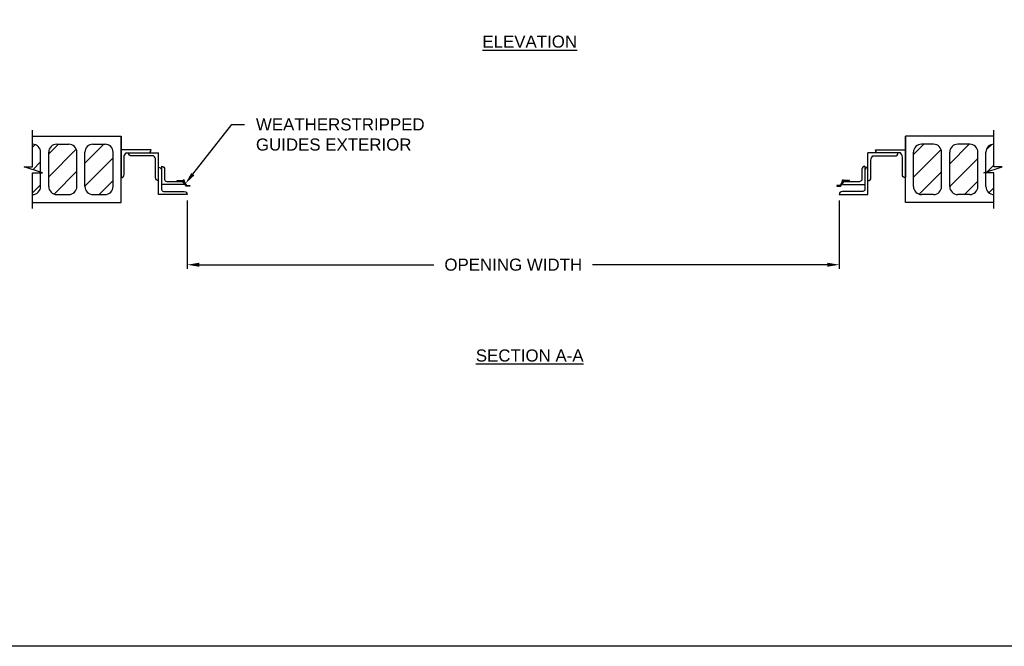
# Model space of a CAD drawing. Header units: inches. Extents: x 169.6 to 213.7, y 195.1 to 247.7.
# Tile 36 of 48: x 200.8 to 208.4, y 214.8 to 219.6. Entities that reach past the tile are written whole.
import ezdxf
from ezdxf import colors
from ezdxf.entities.mleader import LeaderData, LeaderLine
from ezdxf.math import Vec2, Vec3

# ---------------------------------------------------------------- set-up
doc = ezdxf.new("R2010")
doc.units = ezdxf.units.IN
doc.header["$LTSCALE"] = 0.25
doc.header["$MEASUREMENT"] = 0
doc.layers.add('ANNOTATIONS', color=1, linetype='Continuous')
doc.layers.add('CHAIN HOIST RH', color=7, linetype='Continuous')
doc.styles.add('ARIAL', font='arial.ttf', dxfattribs={"height": 0.09375})
doc.dimstyles.new('STANDARD$0', dxfattribs={"dimtxt": 0.09375, "dimasz": 0.09375, "dimexe": 0.03125, "dimexo": 0.046875, "dimgap": 0.09, "dimtad": 0, "dimtih": 1, "dimtoh": 1, "dimdec": 4, "dimzin": 0, "dimdsep": 46, "dimtxsty": 'ARIAL', "dimcen": 0.09, "dimadec": 0, "dimazin": 0, "dimtfac": 1, "dimtdec": 4, "dimtofl": 0, "dimtmove": 0, "dimatfit": 1, "dimfxl": 1, "dimtolj": 1, "dimtzin": 0, "dimarcsym": 0})
pattern_1 = [(45, (57.55672, -17.14158), (-0.08838835, 0.08838835), [])]

# ---------------------------------------------------------------- blocks, each defined once
blk = doc.blocks.new('*D34')
at = {"layer": 'ANNOTATIONS', "color": 0, "lineweight": -2, "transparency": 16777216}
for p, q in [((202.0787, 218.2206), (202.0787, 217.6905)), ((207.1412, 218.2206), (207.1412, 217.6905)), ((202.1724, 217.7218), (203.9936, 217.7218)), ((207.0474, 217.7218), (205.2262, 217.7218))]:
    blk.add_line(p, q, dxfattribs=at)
at = {"layer": 'ANNOTATIONS', "color": 0, "transparency": 16777216}
for points in [[(202.1724, 217.7374), (202.1724, 217.7061), (202.0787, 217.7218)], [(207.0474, 217.7374), (207.0474, 217.7061), (207.1412, 217.7218)]]:
    blk.add_solid(points, dxfattribs=at)
at = {"layer": 'defpoints', "color": 0, "transparency": 16777216}
for p in [(202.0787, 218.2674), (207.1412, 218.2674), (207.1412, 217.7218)]:
    blk.add_point(p, dxfattribs=at)
at = {"layer": 'ANNOTATIONS', "color": 0, "transparency": 16777216, "insert": (204.6099, 217.7218), "char_height": 0.09375, "attachment_point": 5, "style": 'ARIAL'}
blk.add_mtext('\\A1;OPENING WIDTH', dxfattribs=at)

msp = doc.modelspace()

# ---------------------------------------------------------------- hatches: boundary and pattern name
at = {"layer": 'CHAIN HOIST RH', "linetype": 'Continuous'}
h = msp.add_hatch(dxfattribs=at)
h.set_pattern_fill('ANSI31', color=256, style=0)
h.set_pattern_definition(pattern_1)
h.paths.add_polyline_path([(200.94068, 218.59522, 0.4142136), (200.87818, 218.65772), (200.87818, 218.48302), (200.81408, 218.48302), (200.94068, 218.44122)])
h.paths.add_polyline_path([(200.94068, 218.43611), (200.87818, 218.43611), (200.87818, 218.26709, 0.4142136), (200.94068, 218.32959)])
h.paths.add_polyline_path([(201.00318, 218.32959, 0.4142136), (201.06568, 218.26709), (201.15943, 218.26709, 0.4142136), (201.22193, 218.32959), (201.22193, 218.59522, 0.4142136), (201.15943, 218.65772), (201.06568, 218.65772, 0.4142136), (201.00318, 218.59522)])
h.paths.add_polyline_path([(201.50318, 218.59522, 0.4142136), (201.44068, 218.65772), (201.34693, 218.65772, 0.4142136), (201.28443, 218.59522), (201.28443, 218.32959, 0.4142136), (201.34693, 218.26709), (201.44068, 218.26709, 0.4142136), (201.50318, 218.32959)])
h = msp.add_hatch(dxfattribs=at)
h.set_pattern_fill('ANSI31', color=256, style=0)
h.set_pattern_definition(pattern_1)
h.paths.add_polyline_path([(207.93538, 218.59522, 0.4142136), (207.87288, 218.65772), (207.77913, 218.65772, 0.4142136), (207.71663, 218.59522), (207.71663, 218.32959, 0.4142136), (207.77913, 218.26709), (207.87288, 218.26709, 0.4142136), (207.93538, 218.32959)])
h.paths.add_polyline_path([(208.21663, 218.59522, 0.4142136), (208.15413, 218.65772), (208.06038, 218.65772, 0.4142136), (207.99788, 218.59522), (207.99788, 218.32959, 0.4142136), (208.06038, 218.26709), (208.15413, 218.26709, 0.4142136), (208.21663, 218.32959)])
h.paths.add_polyline_path([(208.27913, 218.44122), (208.40573, 218.48302), (208.34163, 218.48302), (208.34163, 218.65772, 0.4142136), (208.27913, 218.59522)])
h.paths.add_polyline_path([(208.27913, 218.32959, 0.4142136), (208.34163, 218.26709), (208.34163, 218.43611), (208.27913, 218.43611)])

# ---------------------------------------------------------------- linework, layer by layer
for p, q in [((200.87818, 218.48302), (200.87818, 218.76709)), ((208.34163, 218.48302), (208.34163, 218.76709)), ((201.85653, 218.26745), (201.85653, 218.58992)), ((207.36328, 218.26745), (207.36328, 218.58992)), ((207.61499, 218.58992), (207.36328, 218.58992)), ((200.95615, 218.43611), (200.81408, 218.48302)), ((200.81408, 218.48302), (200.87818, 218.48302)), ((208.26366, 218.43611), (208.40573, 218.48302)), ((208.40573, 218.48302), (208.34163, 218.48302)), ((200.87818, 218.15772), (200.87818, 218.43611)), ((200.87818, 218.43611), (200.95615, 218.43611)), ((208.34163, 218.43611), (208.26366, 218.43611)), ((208.34163, 218.15772), (208.34163, 218.43611)), ((202.00038, 218.37526), (202.04342, 218.37526)), ((202.00038, 218.3692), (202.00038, 218.37526)), ((202.06807, 218.33165), (202.05173, 218.36345)), ((202.05624, 218.36623), (202.07184, 218.33589)), ((202.09774, 218.33165), (202.06807, 218.33165)), ((202.07184, 218.33589), (202.09774, 218.33589)), ((202.09774, 218.33589), (202.09774, 218.33165)), ((207.12207, 218.33589), (207.12207, 218.33165)), ((207.14797, 218.33589), (207.12207, 218.33589)), ((207.12207, 218.33165), (207.15174, 218.33165)), ((207.16357, 218.36623), (207.14797, 218.33589)), ((207.15174, 218.33165), (207.16808, 218.36345)), ((207.21943, 218.37526), (207.17639, 218.37526)), ((207.17732, 218.3692), (207.30063, 218.3692)), ((207.21943, 218.3692), (207.21943, 218.37526))]:
    msp.add_line(p, q, dxfattribs=at)
at = {"layer": 'CHAIN HOIST RH'}
for p, q in [((200.87818, 218.72022), (201.56568, 218.72022)), ((201.56568, 218.20459), (201.56568, 218.72022)), ((207.65413, 218.20459), (207.65413, 218.72022)), ((208.34163, 218.72022), (207.65413, 218.72022)), ((201.06568, 218.65772), (201.15943, 218.65772)), ((201.34693, 218.65772), (201.44068, 218.65772)), ((207.87288, 218.65772), (207.77913, 218.65772)), ((208.15413, 218.65772), (208.06038, 218.65772)), ((200.94068, 218.44122), (200.94068, 218.59522)), ((201.00318, 218.32959), (201.00318, 218.59522)), ((201.22193, 218.32959), (201.22193, 218.59522)), ((201.28443, 218.32959), (201.28443, 218.59522)), ((201.50318, 218.32959), (201.50318, 218.59522)), ((207.71663, 218.32959), (207.71663, 218.59522)), ((207.93538, 218.32959), (207.93538, 218.59522)), ((207.99788, 218.32959), (207.99788, 218.59522)), ((208.21663, 218.32959), (208.21663, 218.59522)), ((208.27913, 218.44122), (208.27913, 218.59522)), ((200.94068, 218.32959), (200.94068, 218.43611)), ((208.27913, 218.32959), (208.27913, 218.43611)), ((201.06568, 218.26709), (201.15943, 218.26709)), ((201.34693, 218.26709), (201.44068, 218.26709)), ((207.87288, 218.26709), (207.77913, 218.26709)), ((208.15413, 218.26709), (208.06038, 218.26709)), ((200.87818, 218.20459), (201.56568, 218.20459)), ((208.34163, 218.20459), (207.65413, 218.20459))]:
    msp.add_line(p, q, dxfattribs=at)
at = {"layer": 'CHAIN HOIST RH', "linetype": 'Continuous'}
for points in [[(201.56568, 218.72022), (201.56568, 218.39874, 0.4142136), (201.58919, 218.42225), (201.58919, 218.55822, -0.2330628), (201.60482, 218.58992), (201.85653, 218.58992)], [(207.65413, 218.72022), (207.65413, 218.39874, -0.4142136), (207.63062, 218.42225), (207.63062, 218.55822, 0.2330628), (207.61499, 218.58992)], [(201.77478, 218.58992, 0.4142136), (201.79829, 218.61344), (201.56568, 218.61344)], [(201.85653, 218.37523, -0.4142136), (201.83302, 218.39874), (201.83302, 218.53471, 0.2330628), (201.81739, 218.56641), (201.64742, 218.56641, -0.4142136), (201.62391, 218.58992)], [(207.36328, 218.37523, 0.4142136), (207.38679, 218.39874), (207.38679, 218.53471, -0.2330628), (207.40242, 218.56641), (207.57238, 218.56641, 0.4142136), (207.5959, 218.58992)], [(207.44502, 218.58992, -0.4142136), (207.42151, 218.61344), (207.65413, 218.61344)], [(201.88004, 218.48661), (201.88004, 218.30658, 0.4142136), (201.89566, 218.29096), (202.05514, 218.29096, -0.4142136), (202.07865, 218.26745), (201.85653, 218.26745)], [(201.85653, 218.47977, -0.4142136), (201.88004, 218.45626)], [(201.88004, 218.48661, -0.4142136), (201.90355, 218.4631), (201.90355, 218.38483, 0.4142136), (201.91917, 218.3692), (202.04249, 218.3692)], [(207.33977, 218.48661), (207.33977, 218.30658, -0.4142136), (207.32415, 218.29096), (207.16467, 218.29096, 0.4142136), (207.14115, 218.26745), (207.36328, 218.26745)], [(207.33977, 218.48661, 0.4142136), (207.31626, 218.4631), (207.31626, 218.38483, -0.4142136), (207.30063, 218.3692)], [(207.36328, 218.47977, 0.4142136), (207.33977, 218.45626)], [(202.03163, 218.3692, -0.4142136), (202.05514, 218.34569), (201.88004, 218.34569)], [(207.18818, 218.3692, 0.4142136), (207.16467, 218.34569), (207.33977, 218.34569)]]:
    msp.add_lwpolyline(points, format="xyb", dxfattribs=at)
for centre in [(202.05011, 218.37113), (207.1697, 218.37113)]:
    msp.add_circle(centre, 0.00427, dxfattribs=at)
at = {"layer": 'CHAIN HOIST RH'}
for centre, start, end in [((200.87818, 218.59522), 0, 90), ((201.06568, 218.59522), 90, 180), ((201.15943, 218.59522), 0, 90), ((201.34693, 218.59522), 90, 180), ((201.44068, 218.59522), 0, 90), ((207.77913, 218.59522), 90, 180), ((207.87288, 218.59522), 0, 90), ((208.06038, 218.59522), 90, 180), ((208.15413, 218.59522), 0, 90), ((208.34163, 218.59522), 90, 180), ((200.87818, 218.32959), 270, 0), ((201.06568, 218.32959), 180, 270), ((201.15943, 218.32959), 270, 0), ((201.34693, 218.32959), 180, 270), ((201.44068, 218.32959), 270, 0), ((207.77913, 218.32959), 180, 270), ((207.87288, 218.32959), 270, 0), ((208.06038, 218.32959), 180, 270), ((208.15413, 218.32959), 270, 0), ((208.34163, 218.32959), 180, 270)]:
    msp.add_arc(centre, 0.0625, start, end, dxfattribs=at)
at = {"layer": 'CHAIN HOIST RH', "linetype": 'Continuous'}
for centre, start, end in [((202.05011, 218.37113), 194.236842, 281.910831), ((202.05011, 218.37113), 321.381475, 148.315612), ((207.1697, 218.37113), 31.684388, 218.618525), ((207.1697, 218.37113), 258.089169, 345.763158)]:
    msp.add_arc(centre, 0.00785, start, end, dxfattribs=at)
at = {"layer": 'defpoints'}
msp.add_lwpolyline([(213.72204, 214.75854), (194.25216, 214.75854), (194.25216, 227.49365), (213.72204, 227.49365)], close=True, dxfattribs=at)

# ---------------------------------------------------------------- texts
at = {"layer": 'ANNOTATIONS', "char_height": 0.09375, "attachment_point": 2, "style": 'ARIAL'}
for s, insert, width in [('{\\LELEVATION}', (204.73743, 219.50166), 3.0834986), ('{\\LSECTION A-A}', (204.73743, 217.06383), 1.3823677)]:
    msp.add_mtext(s, dxfattribs=dict(at, insert=insert, width=width))

# ---------------------------------------------------------------- dimensions: what is measured, and where the dimension line sits
at = {"layer": 'ANNOTATIONS'}
dim = msp.add_linear_dim(base=(207.14115, 217.72177), p1=(202.07865, 218.26745), p2=(207.14115, 218.26745), text='OPENING WIDTH', dimstyle='STANDARD$0', dxfattribs=at)
dim.commit()
dim.dimension.update_dxf_attribs({"geometry": '*D34', "text_midpoint": (204.6099, 217.72177)})

# ---------------------------------------------------------------- leaders
ml = msp.add_multileader_mtext('Standard', dxfattribs=at)
ml.set_content('WEATHERSTRIPPED GUIDES EXTERIOR', color=256, style='ARIAL')
ml.set_leader_properties()
ml.build(insert=Vec2(0, 0))
ml.multileader.update_dxf_attribs({"dogleg_length": 0.36, "arrow_head_size": 0.09375})
ctx = ml.context
ctx.base_point, ctx.char_height, ctx.arrow_head_size, ctx.landing_gap_size, ctx.plane_origin = Vec3(202.52207, 218.81078), 0.09375, 0.09375, 0.09, Vec3(201.73703, 218.37755)
notes = []
notes.append((ctx, [(0, (1, 1, 0), (202.42411, 218.81078), (1, 0), 0.09796, [(0, [(202.06404, 218.35106)], 0, [])])]))
ctx.mtext.insert, ctx.mtext.width, ctx.mtext.flow_direction = Vec3(202.61207, 218.85846), 1.4026992, 5
for ctx, leaders in notes:
    for number, flags, end, landing, length, lines in leaders:
        leader = LeaderData()
        leader.index, (leader.has_last_leader_line, leader.has_dogleg_vector, leader.attachment_direction) = number, flags
        leader.last_leader_point, leader.dogleg_vector, leader.dogleg_length = Vec3(end), Vec3(landing), length
        for number, points, colour, breaks in lines:
            line = LeaderLine()
            line.index, line.vertices, line.color, line.breaks = number, Vec3.list(points), colors.encode_raw_color(colour), breaks
            leader.lines.append(line)
        ctx.leaders.append(leader)

doc.saveas('drawing.dxf')
